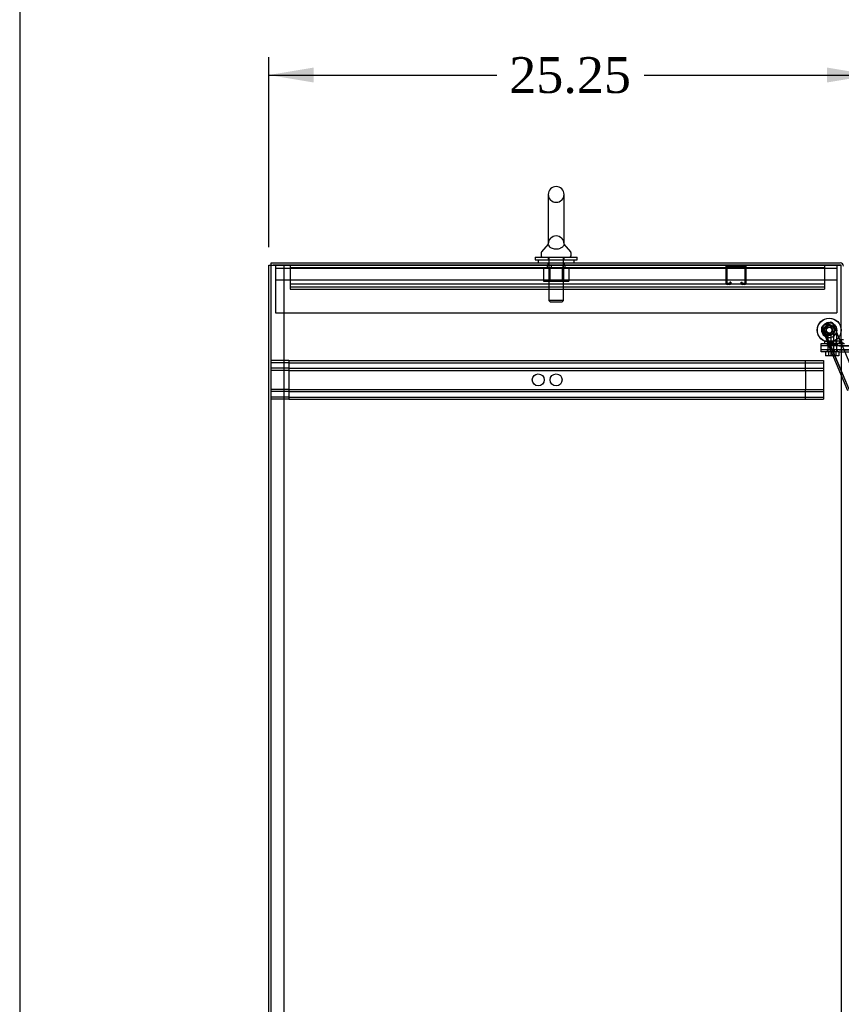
# Model space of a CAD drawing. Header units: inches. Extents: x 1 to 359, y -2 to 239.
# Tile 28 of 67: x 1 to 36, y 126 to 168. Entities that reach past the tile are written whole.
import ezdxf
from ezdxf.enums import TextEntityAlignment as Align
from ezdxf.lldxf.tags import DXFTag

# ---------------------------------------------------------------- set-up
doc = ezdxf.new("R2010")
doc.units = ezdxf.units.IN
doc.header["$MEASUREMENT"] = 0
for name, color, linetype in [('COM42890-3', 7, 'Continuous'), ('COM50677-1', 7, 'Continuous'), ('COM53964-2', 7, 'Continuous'), ('COM70098', 7, 'Continuous'), ('COM70216', 7, 'Continuous'), ('COM70839-3', 7, 'Continuous'), ('COM71298-7', 7, 'Continuous'), ('COM71300-7', 7, 'Continuous'), ('COM71301-7', 7, 'Continuous'), ('Default', 7, 'Continuous'), ('GSK87756', 7, 'Continuous'), ('NTS18024', 7, 'Continuous'), ('NTS86070', 7, 'Continuous'), ('ROL87452', 7, 'Continuous'), ('RVT17786', 7, 'Continuous'), ('SCC180005', 7, 'Continuous'), ('SCS86414', 7, 'Continuous'), ('WAF25376', 7, 'Continuous'), ('WAF25377', 7, 'Continuous'), ('WAM254785', 7, 'Continuous')]:
    doc.layers.add(name, color=color, linetype=linetype)
doc.styles.add('SEACAD_Times_New_Roman', font='times.ttf')
tags = doc.linetypes.add('HIDDEN2', pattern=[0.1875, 0.125, -0.0625]).pattern_tags.tags
tags[6:7] = [DXFTag(74, 4), DXFTag(75, 0), DXFTag(340, '0'), DXFTag(46, 0.0), DXFTag(50, 0.0), DXFTag(44, 0.0), DXFTag(45, 0.0)]
tags[4:5] = [DXFTag(74, 4), DXFTag(75, 0), DXFTag(340, '0'), DXFTag(46, 0.0), DXFTag(50, 0.0), DXFTag(44, 0.0), DXFTag(45, 0.0)]
doc.dimstyles.new('HAMMOND_(STH_-_300x200)', dxfattribs={"dimtxt": 1.5, "dimasz": 1.875, "dimexe": 0.75, "dimexo": 0.75, "dimgap": 0.375, "dimtad": 0, "dimtih": 1, "dimtoh": 1, "dimzin": 0, "dimdsep": 46, "dimtxsty": 'SEACAD_Times_New_Roman', "dimblk1": '_SE_FILLED', "dimblk2": '_SE_FILLED', "dimsah": 1, "dimcen": 0.75, "dimadec": 0, "dimazin": 0, "dimtfac": 0.8, "dimtofl": 0, "dimtmove": 0, "dimatfit": 3, "dimfxl": 1, "dimtolj": 1, "dimtzin": 0, "dimarcsym": 0})

# ---------------------------------------------------------------- blocks, each defined once
blk = doc.blocks.new('SE1')
at = {"layer": 'COM42890-3', "color": 7, "linetype": 'HIDDEN2'}
for p, q in [((12.638, 157.312), (12.638, 157.174)), ((12.638, 157.217), (35.013, 157.217)), ((12.638, 157.174), (12.638, 156.45)), ((23.576, 157.312), (23.576, 157.217)), ((24.076, 157.217), (24.076, 157.312)), ((35.013, 157.312), (35.013, 157.174)), ((35.013, 157.174), (35.013, 156.45)), ((12.638, 156.533), (35.013, 156.533)), ((12.638, 156.45), (12.638, 156.312)), ((12.638, 156.407), (35.013, 156.407)), ((12.638, 156.312), (35.013, 156.312)), ((35.013, 156.45), (35.013, 156.312))]:
    blk.add_line(p, q, dxfattribs=at)
at = {"layer": 'COM50677-1', "color": 7, "linetype": 'HIDDEN2'}
for p, q in [((12.027, 157.312), (12.027, 157.127)), ((12.027, 157.187), (35.527, 157.187)), ((12.027, 157.127), (12.027, 155.312)), ((23.402, 157.312), (23.402, 157.187)), ((24.152, 157.187), (24.152, 157.312)), ((35.527, 157.312), (35.527, 157.127)), ((35.527, 157.127), (35.527, 155.312)), ((35.527, 156.687), (12.027, 156.687)), ((12.027, 155.312), (35.527, 155.312))]:
    blk.add_line(p, q, dxfattribs=at)
at = {"layer": 'COM53964-2', "color": 7, "linetype": 'HIDDEN2'}
for p, q in [((12.59, 153.321), (11.843, 153.321)), ((12.59, 153.226), (11.843, 153.226)), ((12.59, 153.002), (11.843, 153.002)), ((12.59, 153.321), (12.59, 153.183)), ((12.59, 153.321), (34.965, 153.321)), ((12.59, 153.226), (34.965, 153.226)), ((12.59, 153.183), (12.59, 151.834)), ((12.59, 153.002), (34.965, 153.002)), ((34.218, 153.183), (34.218, 153.321)), ((34.218, 153.045), (34.218, 153.183)), ((34.218, 152.907), (34.218, 153.045)), ((34.965, 153.321), (34.965, 153.183)), ((34.965, 153.183), (34.965, 151.834)), ((12.59, 152.907), (11.843, 152.907)), ((12.59, 152.907), (34.965, 152.907)), ((34.218, 152.907), (34.218, 152.11)), ((12.59, 152.11), (11.843, 152.11)), ((12.59, 152.11), (34.965, 152.11)), ((34.218, 151.972), (34.218, 152.11)), ((12.59, 152.015), (11.843, 152.015)), ((12.59, 151.791), (11.843, 151.791)), ((12.59, 151.696), (11.843, 151.696)), ((12.59, 152.015), (34.965, 152.015)), ((12.59, 151.834), (12.59, 151.696)), ((12.59, 151.791), (34.965, 151.791)), ((12.59, 151.696), (34.965, 151.696)), ((34.218, 151.834), (34.218, 151.972)), ((34.218, 151.696), (34.218, 151.834)), ((34.965, 151.834), (34.965, 151.696))]:
    blk.add_line(p, q, dxfattribs=at)
for centre in [(23.031, 152.509), (23.778, 152.509)]:
    blk.add_circle(centre, 0.25, dxfattribs=at)
at = {"layer": 'COM70098', "color": 7, "linetype": 'HIDDEN2'}
for p, q in [((34.876, 153.937), (34.876, 154.032)), ((34.876, 154.032), (35.626, 154.032)), ((35.626, 153.937), (34.876, 153.937)), ((34.876, 153.687), (34.876, 153.782)), ((34.876, 153.782), (35.626, 153.782)), ((35.119, 154.032), (35.119, 153.937)), ((35.119, 153.782), (35.119, 153.687)), ((35.244, 154.032), (35.244, 153.937)), ((35.244, 153.782), (35.244, 153.687)), ((35.432, 153.937), (35.432, 154.032)), ((35.432, 153.687), (35.432, 153.782)), ((35.557, 153.937), (35.557, 154.032)), ((35.557, 153.687), (35.557, 153.782)), ((35.626, 154.032), (35.856, 154.032)), ((35.626, 153.937), (36.775, 153.937)), ((35.626, 153.782), (36.775, 153.782)), ((35.626, 153.687), (34.876, 153.687)), ((35.626, 153.687), (36.775, 153.687))]:
    blk.add_line(p, q, dxfattribs=at)
at = {"layer": 'COM70216', "color": 7, "linetype": 'HIDDEN2'}
for p, q in [((30.9, 156.542), (30.9, 157.269)), ((30.94, 156.542), (30.94, 157.269)), ((30.943, 157.272), (31.67, 157.272)), ((31.673, 157.269), (31.673, 156.542)), ((31.713, 157.269), (31.713, 156.542)), ((31.045, 156.539), (30.943, 156.539)), ((31.045, 156.499), (30.943, 156.499)), ((31.048, 156.593), (31.048, 156.542)), ((31.088, 156.593), (31.048, 156.593)), ((31.088, 156.593), (31.088, 156.542)), ((31.525, 156.542), (31.525, 156.593)), ((31.525, 156.593), (31.565, 156.593)), ((31.565, 156.542), (31.565, 156.593)), ((31.67, 156.539), (31.568, 156.539)), ((31.67, 156.499), (31.568, 156.499))]:
    blk.add_line(p, q, dxfattribs=at)
for centre, radius, start, end in [((30.943, 157.269), 0.043, 90, 180), ((30.943, 157.269), 0.003, 90, 180), ((31.67, 157.269), 0.043, 0, 90), ((31.67, 157.269), 0.003, 0, 90), ((30.943, 156.542), 0.043, 180, 270), ((30.943, 156.542), 0.003, 180, 270), ((31.045, 156.542), 0.003, 270, 0), ((31.045, 156.542), 0.043, 270, 0), ((31.568, 156.542), 0.043, 180, 270), ((31.568, 156.542), 0.003, 180, 270), ((31.67, 156.542), 0.003, 270, 0), ((31.67, 156.542), 0.043, 270, 0)]:
    blk.add_arc(centre, radius, start, end, dxfattribs=at)
at = {"layer": 'COM70839-3', "color": 7, "linetype": 'HIDDEN2'}
for p, q in [((34.956, 154.682), (34.91, 154.663)), ((35.198, 153.984), (34.91, 154.663)), ((34.96, 154.675), (34.914, 154.655)), ((35.201, 153.977), (34.914, 154.655)), ((35.244, 154.004), (34.956, 154.682)), ((35.248, 153.996), (34.96, 154.675)), ((34.991, 154.806), (35.238, 154.91)), ((34.995, 154.798), (35.241, 154.903)), ((36.466, 152.272), (35.369, 154.857)), ((35.706, 154.065), (35.373, 154.85)), ((35.248, 153.996), (35.201, 153.977)), ((35.201, 153.894), (35.267, 153.922)), ((35.201, 153.894), (35.978, 152.065)), ((35.204, 153.887), (35.271, 153.915)), ((35.204, 153.887), (35.981, 152.057)), ((35.207, 153.879), (35.274, 153.908)), ((35.211, 153.872), (35.277, 153.9)), ((35.267, 153.922), (36.044, 152.093)), ((35.271, 153.915), (36.047, 152.085))]:
    blk.add_line(p, q, dxfattribs=at)
at = {"layer": 'COM70839-3', "color": 7, "linetype": 'Continuous'}
blk.add_line((35.718, 154.035), (35.706, 154.065), dxfattribs=at)
at = {"layer": 'COM70839-3', "color": 7, "linetype": 'HIDDEN2'}
blk.add_circle((35.213, 154.586), 0.129, dxfattribs=at)
for centre, radius, start, end in [((35.062, 154.738), 0.119, 164.677, 207.725), ((35.065, 154.73), 0.119, 164.6704, 207.7185), ((35.03, 154.714), 0.1, 113, 146.4013), ((35.034, 154.706), 0.1, 112.9934, 146.3948), ((35.21, 154.593), 0.129, 0, 226.114), ((35.21, 154.593), 0.129, 245.2466, 0), ((35.277, 154.818), 0.1, 23, 113), ((35.28, 154.811), 0.1, 22.9934, 112.9934)]:
    blk.add_arc(centre, radius, start, end, dxfattribs=at)
for points, knots in [([(34.91, 154.663), (34.91, 154.664), (34.909, 154.665), (34.909, 154.666), (34.908, 154.667), (34.908, 154.668), (34.908, 154.668), (34.907, 154.67), (34.907, 154.672), (34.905, 154.678), (34.905, 154.682), (34.904, 154.695), (34.905, 154.704), (34.91, 154.722), (34.915, 154.731), (34.925, 154.745), (34.929, 154.751), (34.934, 154.756), (34.935, 154.757), (34.937, 154.76), (34.939, 154.761), (34.94, 154.762), (34.941, 154.763), (34.942, 154.764), (34.942, 154.764), (34.943, 154.765), (34.943, 154.765), (34.944, 154.766), (34.945, 154.767), (34.947, 154.769)], [0, 0, 0, 0, 0.03125, 0.03125, 0.046875, 0.046875, 0.0625, 0.0625, 0.125, 0.125, 0.25, 0.25, 0.5, 0.5, 0.75, 0.75, 0.875, 0.875, 0.90625, 0.90625, 0.9375, 0.9375, 0.953125, 0.953125, 0.960938, 0.960938, 0.96875, 0.96875, 1, 1, 1, 1]), ([(34.914, 154.655), (34.913, 154.656), (34.913, 154.658), (34.912, 154.659), (34.912, 154.659), (34.912, 154.66), (34.912, 154.66), (34.911, 154.663), (34.91, 154.665), (34.909, 154.671), (34.908, 154.675), (34.907, 154.688), (34.908, 154.696), (34.914, 154.715), (34.919, 154.724), (34.928, 154.738), (34.933, 154.743), (34.938, 154.749), (34.939, 154.75), (34.941, 154.752), (34.942, 154.754), (34.944, 154.755), (34.944, 154.756), (34.945, 154.757), (34.946, 154.757), (34.946, 154.757), (34.947, 154.758), (34.948, 154.759), (34.949, 154.76), (34.95, 154.762)], [0, 0, 0, 0, 0.03125, 0.03125, 0.046875, 0.046875, 0.0625, 0.0625, 0.125, 0.125, 0.25, 0.25, 0.5, 0.5, 0.75, 0.75, 0.875, 0.875, 0.90625, 0.90625, 0.9375, 0.9375, 0.953125, 0.953125, 0.960938, 0.960938, 0.96875, 0.96875, 1, 1, 1, 1]), ([(35.198, 153.984), (35.199, 153.982), (35.2, 153.978), (35.202, 153.972), (35.203, 153.966), (35.205, 153.953), (35.204, 153.937), (35.202, 153.924), (35.201, 153.916), (35.2, 153.91), (35.2, 153.904), (35.2, 153.898), (35.201, 153.895), (35.201, 153.894)], [0, 0, 0, 0, 0.049102, 0.098523, 0.149018, 0.200844, 0.426475, 0.554365, 0.622319, 0.692911, 0.79099, 0.893216, 1, 1, 1, 1]), ([(35.201, 153.977), (35.202, 153.975), (35.204, 153.971), (35.205, 153.965), (35.207, 153.959), (35.208, 153.945), (35.207, 153.93), (35.205, 153.916), (35.204, 153.909), (35.203, 153.903), (35.203, 153.897), (35.203, 153.891), (35.204, 153.888), (35.204, 153.887)], [0, 0, 0, 0, 0.049102, 0.098523, 0.149018, 0.200844, 0.426475, 0.554365, 0.622319, 0.692911, 0.79099, 0.893216, 1, 1, 1, 1]), ([(35.244, 154.004), (35.245, 154.003), (35.245, 154.001), (35.246, 154), (35.246, 153.999), (35.246, 153.999), (35.247, 153.999), (35.248, 153.996), (35.248, 153.994), (35.25, 153.988), (35.252, 153.984), (35.255, 153.973), (35.257, 153.965), (35.262, 153.943), (35.264, 153.93), (35.267, 153.922)], [0, 0, 0, 0, 0.03125, 0.03125, 0.046875, 0.046875, 0.0625, 0.0625, 0.125, 0.125, 0.25, 0.25, 0.5, 0.5, 1, 1, 1, 1]), ([(35.248, 153.996), (35.248, 153.995), (35.249, 153.994), (35.249, 153.993), (35.25, 153.992), (35.25, 153.991), (35.25, 153.991), (35.251, 153.989), (35.252, 153.987), (35.254, 153.981), (35.255, 153.977), (35.259, 153.965), (35.26, 153.958), (35.265, 153.936), (35.267, 153.923), (35.271, 153.915)], [0, 0, 0, 0, 0.03125, 0.03125, 0.046875, 0.046875, 0.0625, 0.0625, 0.125, 0.125, 0.25, 0.25, 0.5, 0.5, 1, 1, 1, 1])]:
    blk.add_open_spline(points, degree=3, knots=knots, dxfattribs=at)
at = {"layer": 'COM71298-7', "color": 7, "linetype": 'Continuous'}
for p, q in [((11.843, 157.407), (35.665, 157.407)), ((11.843, 157.315), (11.843, 157.407)), ((35.713, 154.065), (35.713, 154.062)), ((35.713, 154.062), (35.808, 154.062))]:
    blk.add_line(p, q, dxfattribs=at)
at = {"layer": 'COM71298-7', "color": 7, "linetype": 'HIDDEN2'}
for p, q in [((11.843, 157.312), (11.843, 157.315)), ((11.843, 157.312), (35.665, 157.312)), ((23.433, 157.407), (23.433, 157.312)), ((24.121, 157.312), (24.121, 157.407)), ((35.808, 154.19), (35.713, 154.19))]:
    blk.add_line(p, q, dxfattribs=at)
at = {"layer": 'COM71298-7', "color": 7, "linetype": 'Continuous'}
blk.add_arc((35.665, 157.264), 0.143, 0, 90, dxfattribs=at)
at = {"layer": 'COM71298-7', "color": 7, "linetype": 'HIDDEN2'}
for centre, radius, start, end in [((35.665, 157.264), 0.048, 0, 90), ((35.856, 154.175), 0.143, 180, 232.2051)]:
    blk.add_arc(centre, radius, start, end, dxfattribs=at)
at = {"layer": 'COM71300-7', "color": 7, "linetype": 'Continuous'}
for p, q in [((11.748, 157.315), (11.938, 157.315)), ((11.748, 85.44), (11.748, 157.315)), ((35.713, 157.315), (11.938, 157.315)), ((35.713, 154.065), (35.713, 157.315)), ((35.618, 154.035), (35.618, 154.065)), ((35.618, 154.065), (35.713, 154.065)), ((35.618, 154.035), (35.808, 154.035))]:
    blk.add_line(p, q, dxfattribs=at)
at = {"layer": 'COM71300-7', "color": 7, "linetype": 'HIDDEN2'}
for p, q in [((11.843, 85.442), (11.843, 157.312)), ((12.373, 157.315), (12.373, 85.44)), ((35.713, 154.035), (35.713, 92.72))]:
    blk.add_line(p, q, dxfattribs=at)
at = {"layer": 'COM71301-7', "color": 7, "linetype": 'HIDDEN2'}
for p, q in [((11.748, 157.312), (11.843, 157.312)), ((35.665, 157.312), (35.713, 157.312)), ((35.618, 154.062), (35.707, 154.062)), ((35.618, 154.035), (35.618, 154.032))]:
    blk.add_line(p, q, dxfattribs=at)
at = {"layer": 'COM71301-7', "color": 7, "linetype": 'Continuous'}
blk.add_line((35.707, 154.062), (35.713, 154.062), dxfattribs=at)
at = {"layer": 'GSK87756', "color": 7, "linetype": 'HIDDEN2'}
for p, q in [((34.876, 153.766), (34.876, 153.954)), ((34.876, 153.954), (35.626, 153.954)), ((35.626, 153.766), (34.876, 153.766)), ((35.15, 153.954), (35.15, 153.766)), ((35.275, 153.954), (35.275, 153.766)), ((35.4, 153.766), (35.4, 153.954)), ((35.525, 153.766), (35.525, 153.954)), ((35.626, 153.954), (36.775, 153.954)), ((35.626, 153.766), (36.775, 153.766))]:
    blk.add_line(p, q, dxfattribs=at)
at = {"layer": 'NTS18024', "color": 7, "linetype": 'HIDDEN2'}
for p, q in [((23.242, 157.187), (23.242, 156.642)), ((23.465, 157.187), (23.465, 156.642)), ((23.514, 157.187), (23.514, 156.642)), ((23.514, 157.187), (23.514, 156.642)), ((24.04, 157.187), (24.04, 156.642)), ((24.04, 156.642), (24.04, 157.187)), ((24.09, 157.187), (24.09, 156.642)), ((24.315, 157.187), (24.315, 156.642)), ((23.242, 156.642), (23.514, 156.642)), ((23.514, 156.642), (24.04, 156.642)), ((24.04, 156.642), (24.315, 156.642))]:
    blk.add_line(p, q, dxfattribs=at)
at = {"layer": 'NTS86070', "color": 7, "linetype": 'HIDDEN2'}
for p, q in [((35.152, 154.132), (35.025, 154.132)), ((35.025, 154.032), (35.025, 154.132)), ((35.129, 154.032), (35.129, 154.002)), ((35.264, 153.992), (35.139, 153.992)), ((35.65, 154.132), (35.15, 154.132)), ((35.15, 154.032), (35.15, 154.132)), ((35.15, 153.992), (35.15, 154.132)), ((35.175, 154.132), (35.175, 153.992)), ((35.254, 154.032), (35.254, 154.002)), ((35.264, 153.992), (35.537, 153.992)), ((35.275, 153.992), (35.275, 154.132)), ((35.3, 154.132), (35.3, 153.992)), ((35.376, 153.992), (35.376, 154.132)), ((35.4, 153.992), (35.4, 154.132)), ((35.422, 154.002), (35.422, 154.032)), ((35.501, 153.992), (35.501, 154.132)), ((35.525, 153.992), (35.525, 154.132)), ((35.525, 154.032), (35.525, 154.132)), ((35.547, 154.002), (35.547, 154.032)), ((35.65, 154.032), (35.65, 154.132))]:
    blk.add_line(p, q, dxfattribs=at)
for centre, start, end in [((35.139, 154.002), 180, 270), ((35.264, 154.002), 180, 270), ((35.412, 154.002), 270, 0), ((35.537, 154.002), 270, 0)]:
    blk.add_arc(centre, 0.01, start, end, dxfattribs=at)
at = {"layer": 'ROL87452', "color": 7, "linetype": 'HIDDEN2'}
for centre, radius in [((35.21, 154.593), 0.5), ((35.213, 154.586), 0.5), ((35.21, 154.593), 0.206), ((35.213, 154.586), 0.206)]:
    blk.add_circle(centre, radius, dxfattribs=at)
at = {"layer": 'RVT17786', "color": 7, "linetype": 'HIDDEN2'}
for centre, radius in [((35.213, 154.586), 0.217), ((35.21, 154.593), 0.125), ((35.213, 154.586), 0.125)]:
    blk.add_circle(centre, radius, dxfattribs=at)
for start, end in [(41.1086, 200.5173), (209.9373, 0), (0, 3.3473)]:
    blk.add_arc((35.21, 154.593), 0.217, start, end, dxfattribs=at)
at = {"layer": 'SCC180005', "color": 7, "linetype": 'HIDDEN2'}
for p, q in [((35.277, 154.437), (35.152, 154.437)), ((35.152, 154.437), (35.152, 153.687)), ((35.277, 154.437), (35.523, 154.437)), ((35.277, 154.437), (35.277, 153.687)), ((35.398, 153.687), (35.398, 154.437)), ((35.523, 153.687), (35.523, 154.437)), ((35.059, 153.687), (35.059, 153.513)), ((35.184, 153.513), (35.059, 153.513)), ((35.184, 153.687), (35.184, 153.513)), ((35.4, 153.513), (35.184, 153.513)), ((35.275, 153.687), (35.275, 153.513)), ((35.4, 153.687), (35.4, 153.513)), ((35.616, 153.513), (35.4, 153.513)), ((35.491, 153.687), (35.491, 153.513)), ((35.616, 153.687), (35.616, 153.513))]:
    blk.add_line(p, q, dxfattribs=at)
at = {"layer": 'SCS86414', "color": 7, "linetype": 'Continuous'}
for p, q in [((23.446, 160.272), (23.446, 158.202)), ((24.108, 158.202), (24.108, 160.272)), ((23.437, 158.192), (23.166, 157.865)), ((23.446, 158.202), (23.446, 158.201)), ((24.108, 158.201), (24.108, 158.202)), ((24.388, 157.865), (24.117, 158.191)), ((23.152, 157.827), (23.152, 157.707)), ((24.402, 157.707), (24.402, 157.827))]:
    blk.add_line(p, q, dxfattribs=at)
at = {"layer": 'SCS86414', "color": 7, "linetype": 'HIDDEN2'}
for p, q in [((23.465, 157.647), (23.465, 155.832)), ((24.089, 155.832), (24.089, 157.647)), ((24.089, 155.832), (23.465, 155.832)), ((23.465, 155.832), (23.525, 155.772)), ((24.029, 155.772), (24.089, 155.832)), ((23.525, 155.772), (24.029, 155.772))]:
    blk.add_line(p, q, dxfattribs=at)
at = {"layer": 'SCS86414', "color": 7, "linetype": 'Continuous'}
for centre, radius, start, end in [((23.777, 160.272), 0.331, 0, 180), ((23.212, 157.827), 0.06, 140.3214, 180), ((23.212, 157.707), 0.06, 180, 270), ((24.342, 157.707), 0.06, 270, 0), ((24.342, 157.827), 0.06, 0, 39.6786)]:
    blk.add_arc(centre, radius, start, end, dxfattribs=at)
at = {"layer": 'SCS86414', "color": 7, "linetype": 'HIDDEN2'}
for centre, radius, start, end in [((23.777, 160.272), 0.331, 180, 0), ((23.777, 158.201), 0.331, 0, 180), ((24.104, 158.21), 0.00381, 359.0354, 3.0918)]:
    blk.add_arc(centre, radius, start, end, dxfattribs=at)
for points, knots in [([(23.446, 158.211), (23.446, 158.212), (23.446, 158.213), (23.446, 158.212), (23.446, 158.211), (23.446, 158.209)], [0.67375091, 0.67375091, 0.67375091, 0.67375091, 0.6875, 0.6875, 0.70002041, 0.70002041, 0.70002041, 0.70002041]), ([(24.108, 158.196), (24.108, 158.187), (24.107, 158.176), (24.098, 158.139), (24.085, 158.111), (24.036, 158.059), (23.999, 158.034), (23.95, 158.017)], [0.2199913, 0.2199913, 0.2199913, 0.2199913, 0.25, 0.25, 0.3125, 0.3125, 0.3741419, 0.3741419, 0.3741419, 0.3741419]), ([(24.108, 158.212), (24.108, 158.212), (24.108, 158.212), (24.108, 158.212), (24.108, 158.212), (24.108, 158.211)], [0.184621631, 0.184621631, 0.184621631, 0.184621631, 0.1875, 0.1875, 0.192705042, 0.192705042, 0.192705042, 0.192705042])]:
    blk.add_open_spline(points, degree=3, knots=knots, dxfattribs=at)
at = {"layer": 'SCS86414', "color": 7, "linetype": 'Continuous'}
blk.add_open_spline([(23.446, 158.209), (23.446, 158.206), (23.446, 158.201), (23.446, 158.187), (23.448, 158.176), (23.457, 158.138), (23.47, 158.11), (23.52, 158.057), (23.558, 158.033), (23.659, 157.998), (23.723, 157.987), (23.852, 157.99), (23.915, 158.002), (23.963, 158.022)], degree=3, knots=[0.7000204, 0.7000204, 0.7000204, 0.7000204, 0.71875, 0.71875, 0.75, 0.75, 0.8125, 0.8125, 0.875, 0.875, 0.9375, 0.9375, 1, 1, 1, 1], dxfattribs=at)
at = {"layer": 'SCS86414', "color": 7, "linetype": 'HIDDEN2'}
blk.add_open_spline([(23.447, 158.18), (23.447, 158.186), (23.446, 158.192), (23.446, 158.198)], degree=3, dxfattribs=at)
at = {"layer": 'WAF25376', "color": 7, "linetype": 'HIDDEN2'}
for centre, radius in [((35.213, 154.586), 0.315), ((35.21, 154.593), 0.14), ((35.213, 154.586), 0.14)]:
    blk.add_circle(centre, radius, dxfattribs=at)
for start, end in [(165.4533, 0), (0, 146.393)]:
    blk.add_arc((35.21, 154.593), 0.315, start, end, dxfattribs=at)
at = {"layer": 'WAF25377', "color": 7, "linetype": 'Continuous'}
for p, q in [((22.902, 157.647), (24.652, 157.647)), ((22.902, 157.647), (22.902, 157.532)), ((22.902, 157.532), (24.652, 157.532)), ((24.652, 157.532), (24.652, 157.647))]:
    blk.add_line(p, q, dxfattribs=at)
at = {"layer": 'WAF25377', "color": 7, "linetype": 'HIDDEN2'}
for p, q in [((23.437, 157.647), (23.437, 157.532)), ((24.117, 157.532), (24.117, 157.647))]:
    blk.add_line(p, q, dxfattribs=at)
at = {"layer": 'WAM254785', "color": 7, "linetype": 'Continuous'}
for p, q in [((23.027, 157.532), (23.027, 157.407)), ((24.527, 157.407), (24.527, 157.532))]:
    blk.add_line(p, q, dxfattribs=at)
at = {"layer": 'WAM254785', "color": 7, "linetype": 'HIDDEN2'}
for p, q in [((23.465, 157.532), (23.465, 157.407)), ((24.09, 157.407), (24.09, 157.532))]:
    blk.add_line(p, q, dxfattribs=at)
blk = doc.blocks.new('DMBLK79')
at = {"layer": 'Default', "linetype": 'Continuous', "transparency": 16777216}
for points in [[(13.623, 165.583), (11.748, 165.27), (13.623, 164.958)], [(35.12, 165.583), (35.12, 164.958), (36.995, 165.27)]]:
    blk.add_hatch(color=7, dxfattribs=at).paths.add_polyline_path(points)
at = {"layer": 'Default', "color": 7, "linetype": 'Continuous', "transparency": 16777216}
for p, q in [((11.748, 158.065), (11.748, 166.02)), ((36.995, 155.312), (36.995, 166.02)), ((11.748, 165.27), (21.288, 165.27)), ((27.456, 165.27), (36.995, 165.27))]:
    blk.add_line(p, q, dxfattribs=at)
at = {"layer": 'Default', "color": 7, "linetype": 'Continuous', "transparency": 16777216, "style": 'SEACAD_Times_New_Roman'}
blk.add_text('25.25', height=1.5, dxfattribs=at).set_placement((21.813, 166.02), align=Align.TOP_LEFT)
blk = doc.blocks.new('_SE_FILLED')
at = {"color": 0}
blk.add_line((0, 0), (-1, 0), dxfattribs=at)
blk.add_solid([(0, 0), (-1, -0.1665), (-1, 0.1665), (0, 0)], dxfattribs=at)
blk = doc.blocks.new('BORDER')
at = {"layer": 'Default', "color": 7, "linetype": 'Continuous'}
blk.add_line((-41.86, 27.86), (-41.86, 0), dxfattribs=at)

msp = doc.modelspace()

# ---------------------------------------------------------------- block references
at = {"layer": 'Default', "color": 7, "xscale": 8.55, "yscale": 8.55, "zscale": 8.55}
msp.add_blockref('BORDER', (359.223, 0.67), dxfattribs=at)
at = {"layer": 'Default'}
msp.add_blockref('SE1', (0, 0), dxfattribs=at)

# ---------------------------------------------------------------- dimensions: what is measured, and where the dimension line sits
at = {"layer": 'Default', "color": 7, "linetype": 'Continuous'}
dim = msp.add_linear_dim(base=(36.995, 165.27), p1=(11.748, 157.315), p2=(36.995, 154.562), text='\\A1;<>', dimstyle='HAMMOND_(STH_-_300x200)', dxfattribs=at)
dim.commit()
dim.dimension.update_dxf_attribs({"geometry": 'DMBLK79', "text_midpoint": (24.372, 165.27), "dimtype": 160})

doc.saveas('drawing.dxf')
